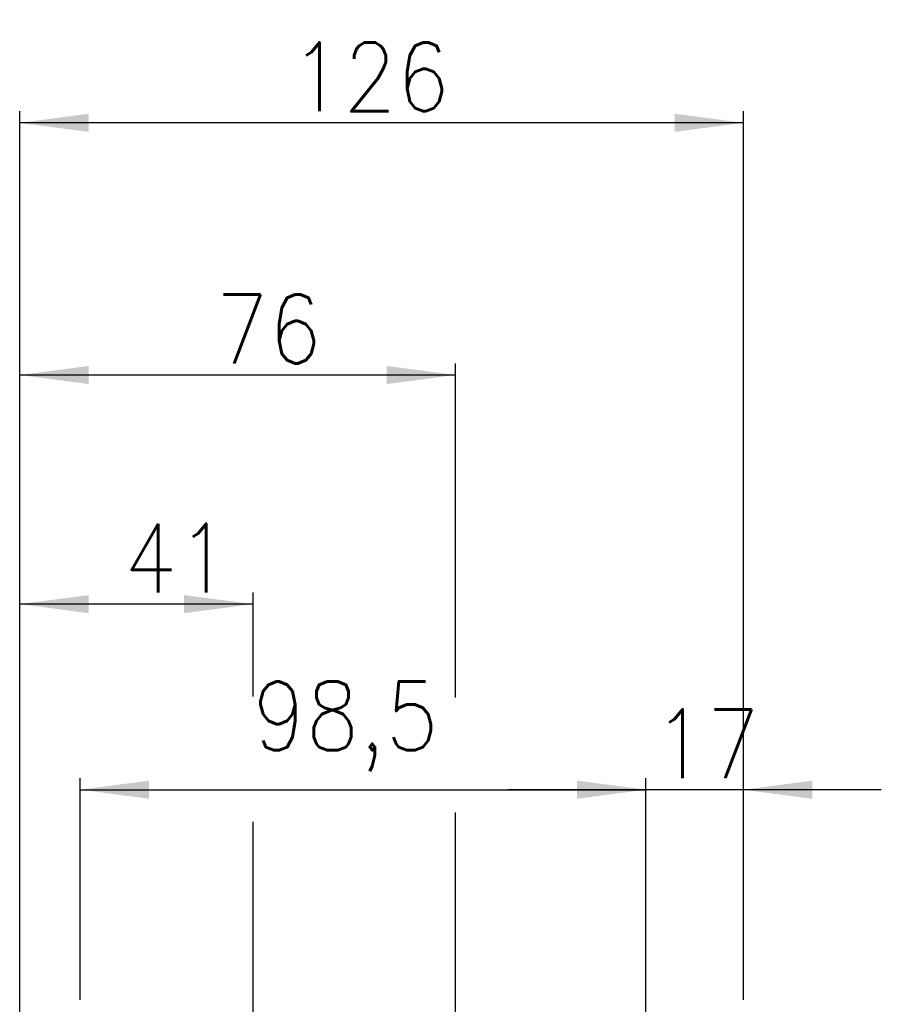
# Model space of a CAD drawing. Header units: inches. Extents: x 2294 to 4489, y 2818 to 4211.
# Tile 27 of 27: x 4060 to 4210, y 4040 to 4211. Entities that reach past the tile are written whole.
import ezdxf

# ---------------------------------------------------------------- set-up
doc = ezdxf.new("R2010")
doc.units = ezdxf.units.IN
doc.layers.add('1', color=7, linetype='Continuous')
doc.styles.add('CONVERTER_11', font='txt.shx', dxfattribs={"width": 0.9})
doc.dimstyles.new('ME10_DIM_10', dxfattribs={"dimtxt": 12, "dimasz": 12, "dimexe": 2, "dimexo": 1.5, "dimgap": 2, "dimtad": 1, "dimdsep": 46, "dimtxsty": 'CONVERTER_11', "dimsah": 1, "dimcen": 0.09, "dimclrd": 2, "dimclre": 2, "dimclrt": 2, "dimadec": 0, "dimazin": 0, "dimtfac": 1, "dimtdec": 4, "dimtofl": 0, "dimtmove": 0, "dimatfit": 0, "dimfxl": 0, "dimtolj": 1, "dimtzin": 0, "dimarcsym": 0})
doc.dimstyles.new('ME10_DIM_12', dxfattribs={"dimtxt": 12, "dimasz": 12, "dimexe": 2, "dimexo": 1.5, "dimgap": 2, "dimtad": 1, "dimdsep": 46, "dimtxsty": 'CONVERTER_11', "dimsah": 1, "dimcen": 0.09, "dimclrd": 2, "dimclre": 2, "dimclrt": 2, "dimadec": 0, "dimazin": 0, "dimtfac": 1, "dimtdec": 4, "dimtofl": 0, "dimtmove": 0, "dimatfit": 0, "dimfxl": 0, "dimtolj": 1, "dimtzin": 0, "dimarcsym": 0})
doc.dimstyles.new('ME10_DIM_17', dxfattribs={"dimtxt": 12, "dimasz": 12, "dimexe": 2, "dimexo": 1.5, "dimgap": 2, "dimtad": 1, "dimdsep": 46, "dimtxsty": 'CONVERTER_11', "dimsah": 1, "dimcen": 0.09, "dimclrd": 2, "dimclre": 2, "dimclrt": 2, "dimadec": 0, "dimazin": 0, "dimtfac": 1, "dimtdec": 4, "dimtofl": 0, "dimtmove": 0, "dimatfit": 0, "dimfxl": 0, "dimtolj": 1, "dimtzin": 0, "dimarcsym": 0})
doc.dimstyles.new('ME10_DIM_18', dxfattribs={"dimtxt": 12, "dimasz": 12, "dimexe": 2, "dimexo": 1.5, "dimgap": 2, "dimtad": 1, "dimdsep": 46, "dimtxsty": 'CONVERTER_11', "dimsah": 1, "dimcen": 0.09, "dimclrd": 2, "dimclre": 2, "dimclrt": 2, "dimadec": 0, "dimazin": 0, "dimtfac": 1, "dimtdec": 4, "dimtofl": 0, "dimtmove": 0, "dimatfit": 0, "dimfxl": 0, "dimtolj": 1, "dimtzin": 0, "dimarcsym": 0})
doc.dimstyles.new('ME10_DIM_19', dxfattribs={"dimtxt": 12, "dimasz": 12, "dimexe": 2, "dimexo": 1.5, "dimgap": 2, "dimtad": 1, "dimdsep": 46, "dimtxsty": 'CONVERTER_11', "dimsah": 1, "dimcen": 0.09, "dimclrd": 2, "dimclre": 2, "dimclrt": 2, "dimadec": 0, "dimazin": 0, "dimtfac": 1, "dimtdec": 4, "dimtofl": 0, "dimtmove": 0, "dimatfit": 0, "dimfxl": 0, "dimtolj": 1, "dimtzin": 0, "dimarcsym": 0})

# ---------------------------------------------------------------- blocks, each defined once
blk = doc.blocks.new('*D2')
at = {"layer": '1', "color": 2, "linetype": 'Continuous'}
for p, q in [((4168.98, 4016.67), (4168.98, 4079.09)), ((4185.98, 4040.47), (4185.98, 4079.09)), ((4168.98, 4077.09), (4144.98, 4077.09)), ((4185.98, 4077.09), (4168.98, 4077.09)), ((4209.98, 4077.09), (4185.98, 4077.09))]:
    blk.add_line(p, q, dxfattribs=at)
at = {"layer": '1', "color": 2}
for points in [[(4156.98, 4075.51), (4156.98, 4078.67), (4168.98, 4077.09)], [(4197.98, 4078.67), (4197.98, 4075.51), (4185.98, 4077.09)]]:
    blk.add_solid(points, dxfattribs=at)
at = {"layer": '1', "color": 2, "insert": (4170.28, 4079.09), "char_height": 12, "attachment_point": 7, "rotation": 0.0001, "line_spacing_factor": 0.60024, "style": 'CONVERTER_11'}
blk.add_mtext('17', dxfattribs=at)
blk = doc.blocks.new('*D4')
at = {"layer": '1', "color": 2, "linetype": 'Continuous'}
for p, q in [((4070.5, 4040.47), (4070.5, 4079.1)), ((4168.98, 4040.47), (4168.98, 4079.1)), ((4070.5, 4077.1), (4168.98, 4077.1))]:
    blk.add_line(p, q, dxfattribs=at)
at = {"layer": '1', "color": 2}
for points in [[(4082.5, 4078.68), (4082.5, 4075.52), (4070.5, 4077.1)], [(4156.98, 4075.52), (4156.98, 4078.68), (4168.98, 4077.1)]]:
    blk.add_solid(points, dxfattribs=at)
at = {"layer": '1', "color": 2, "insert": (4100.54, 4080.3), "char_height": 12, "attachment_point": 7, "rotation": 0.0001, "line_spacing_factor": 0.60024, "style": 'CONVERTER_11'}
blk.add_mtext('98,5', dxfattribs=at)
blk = doc.blocks.new('*D9')
at = {"layer": '1', "color": 2, "linetype": 'Continuous'}
for p, q in [((4059.98, 3927.07), (4059.98, 4111.42)), ((4100.6, 4093.36), (4100.6, 4111.42)), ((4100.6, 4109.42), (4059.98, 4109.42)), ((4100.6, 3933.94), (4100.6, 4071.52))]:
    blk.add_line(p, q, dxfattribs=at)
at = {"layer": '1', "color": 2}
for points in [[(4071.98, 4111), (4071.98, 4107.84), (4059.98, 4109.42)], [(4088.6, 4107.84), (4088.6, 4111), (4100.6, 4109.42)]]:
    blk.add_solid(points, dxfattribs=at)
at = {"layer": '1', "color": 2, "insert": (4078.09, 4111.42), "char_height": 12, "attachment_point": 7, "rotation": 0.0001, "line_spacing_factor": 0.60024, "style": 'CONVERTER_11'}
blk.add_mtext('41', dxfattribs=at)
blk = doc.blocks.new('*D10')
at = {"layer": '1', "color": 2, "linetype": 'Continuous'}
for p, q in [((4059.98, 4006.57), (4059.98, 4151.33)), ((4135.85, 4093.15), (4135.85, 4151.33)), ((4135.85, 4149.33), (4059.98, 4149.33)), ((4135.85, 3977.29), (4135.85, 4073.13))]:
    blk.add_line(p, q, dxfattribs=at)
at = {"layer": '1', "color": 2}
for points in [[(4071.98, 4150.91), (4071.98, 4147.75), (4059.98, 4149.33)], [(4123.85, 4147.75), (4123.85, 4150.91), (4135.85, 4149.33)]]:
    blk.add_solid(points, dxfattribs=at)
at = {"layer": '1', "color": 2, "insert": (4094.06, 4151.33), "char_height": 12, "attachment_point": 7, "rotation": 0.0001, "line_spacing_factor": 0.60024, "style": 'CONVERTER_11'}
blk.add_mtext('76', dxfattribs=at)
blk = doc.blocks.new('*D11')
at = {"layer": '1', "color": 2, "linetype": 'Continuous'}
for p, q in [((4059.98, 4040.47), (4059.98, 4195.26)), ((4185.98, 4040.47), (4185.98, 4195.26)), ((4185.98, 4193.26), (4059.98, 4193.26))]:
    blk.add_line(p, q, dxfattribs=at)
at = {"layer": '1', "color": 2}
for points in [[(4071.98, 4194.84), (4071.98, 4191.68), (4059.98, 4193.26)], [(4173.98, 4191.68), (4173.98, 4194.84), (4185.98, 4193.26)]]:
    blk.add_solid(points, dxfattribs=at)
at = {"layer": '1', "color": 2, "insert": (4107.07, 4195.26), "char_height": 12, "attachment_point": 7, "rotation": 0.0001, "line_spacing_factor": 0.60024, "style": 'CONVERTER_11'}
blk.add_mtext('126', dxfattribs=at)
blk = doc.blocks.new('SL')
at = {"layer": '1'}
dim = blk.add_aligned_dim(p1=(4059.978, 4038.967), p2=(4185.978, 4038.967), distance=154.293, dimstyle='ME10_DIM_19', dxfattribs=at)
dim.commit()
dim.dimension.update_dxf_attribs({"geometry": '*D11', "text_midpoint": (4119.67, 4201.26), "text_rotation": 0.00014})
for base, p1, p2, text, dimstyle, picture, middle in [((4135.852, 4149.333), (4059.978, 4005.067), (4135.852, 3975.785), '76', 'ME10_DIM_18', '*D10', (4103.059, 4157.333)), ((4100.605, 4109.425), (4059.978, 3925.572), (4100.605, 3932.435), '41', 'ME10_DIM_17', '*D9', (4085.291, 4117.425)), ((4070.499, 4077.1), (4168.978, 4038.967), (4070.499, 4038.967), '98,5', 'ME10_DIM_12', '*D4', (4117.043, 4085.7))]:
    dim = blk.add_linear_dim(base=base, p1=p1, p2=p2, text=text, dimstyle=dimstyle, dxfattribs=at)
    dim.commit()
    dim.dimension.update_dxf_attribs({"geometry": picture, "text_midpoint": middle, "text_rotation": 0.00014})
dim = blk.add_linear_dim(base=(4185.978, 4077.086), p1=(4168.978, 4015.167), p2=(4185.978, 4038.967), dimstyle='ME10_DIM_10', dxfattribs=at)
dim.commit()
dim.dimension.update_dxf_attribs({"geometry": '*D2', "text_midpoint": (4177.478, 4085.086), "text_rotation": 0.00014})

msp = doc.modelspace()

# ---------------------------------------------------------------- block references
msp.add_blockref('SL', (0, 0))

doc.saveas('drawing.dxf')
